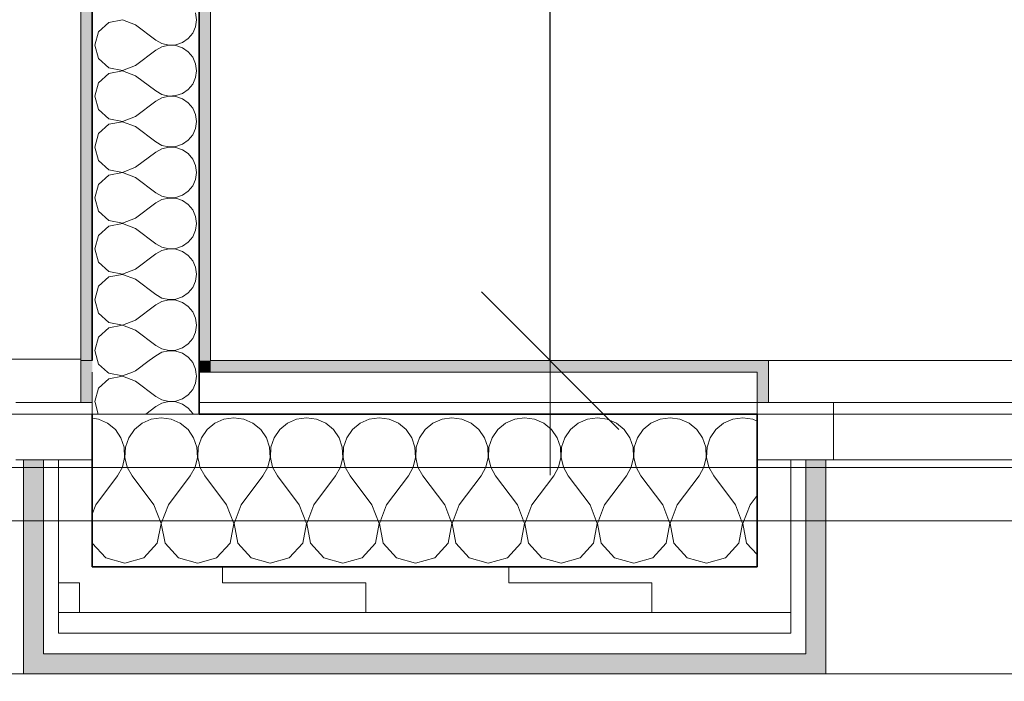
# Model space of a CAD drawing. Header units: metres. Extents: x -7.1 to 26.5, y -14.7 to 18.1.
# Tile 65 of 182: x 12.7 to 14, y -4.1 to -3.2. Entities that reach past the tile are written whole.
import ezdxf

# ---------------------------------------------------------------- set-up
doc = ezdxf.new("R2010")
doc.units = ezdxf.units.M
doc.header["$PDMODE"] = 65
doc.linetypes.add('AUSGEZOGEN', pattern=[0])
for name, color, linetype in [('XR$1$010 Aussenwände', 7, 'AUSGEZOGEN'), ('XR$1$010 Aussenwände Schichttrennlinien', 7, 'AUSGEZOGEN'), ('XR$1$010 Fenster', 7, 'AUSGEZOGEN'), ('XR$1$015 Innenwände', 7, 'AUSGEZOGEN'), ('XR$1$015 Innenwände Schichttrennlinien', 7, 'AUSGEZOGEN'), ('XR$1$030 Bodenaufbauten', 7, 'AUSGEZOGEN'), ('XR$1$080 Raumdefinitionen Kontur', 7, 'AUSGEZOGEN'), ('XR$2$105 Bemassungen 100', 7, 'AUSGEZOGEN'), ('XR$3$010 Aussenwände Bauteilschraffuren', 7, 'AUSGEZOGEN'), ('XR$3$015 Innenwände Bauteilschraffuren', 7, 'AUSGEZOGEN'), ('XR$3$035 Decken', 7, 'AUSGEZOGEN')]:
    doc.layers.add(name, color=color, linetype=linetype)
doc.styles.add('ARIAL', font='arial.ttf')
doc.dimstyles.new('DIMSTYLE_3', dxfattribs={"dimtxt": 0.2, "dimasz": 0.3, "dimexe": 0, "dimexo": 0, "dimgap": 0.1, "dimtad": 2, "dimrnd": 0.005, "dimzin": 4, "dimdsep": 46, "dimtxsty": 'ARIAL', "dimblk1": 'ALL_ML_STRICH', "dimblk2": 'ALL_ML_STRICH', "dimsah": 1, "dimcen": 0, "dimclrd": 7, "dimclre": 7, "dimclrt": 7, "dimadec": 0, "dimazin": 0, "dimtfac": 1, "dimtdec": 0, "dimtix": 1, "dimtmove": 2, "dimatfit": 3, "dimfxl": 0, "dimtzin": 0, "dimlwd": 0, "dimlwe": 18, "dimarcsym": 0})
pattern_1 = [(0, (1500, 1500), (750, 750), [750, -750]), (90, (1500, 1500), (-750, 750), [750, -750])]
pattern_2 = [(0, (0.375, 0.375), (0.1875, 0.1875), [0.1875, -0.1875]), (90, (0.375, 0.375), (-0.1875, 0.1875), [0.1875, -0.1875])]

# ---------------------------------------------------------------- blocks, each defined once
blk = doc.blocks.new('ALL_ML_STRICH')
at = {"color": 0, "linetype": 'ByBlock', "lineweight": -2}
for p, q in [((0, -0.5), (0, 0.5)), ((-0.3, -0.3), (0.3, 0.3)), ((-1, 0), (0.5, 0))]:
    blk.add_line(p, q, dxfattribs=at)
blk = doc.blocks.new('*D206')
at = {"layer": 'DEFPOINTS', "color": 7, "linetype": 'AUSGEZOGEN', "lineweight": 18, "transparency": 33554687}
for p in [(13.5618, 0.4035), (13.3668, -3.6465), (13.4318, -3.6465)]:
    blk.add_point(p, dxfattribs=at)
at = {"layer": 'XR$2$105 Bemassungen 100', "color": 7, "linetype": 'AUSGEZOGEN', "lineweight": -2, "transparency": 33554687}
for p, q in [((13.3668, 0.4035), (13.3668, 0.4035)), ((13.3668, -3.6465), (13.3668, 0.4035)), ((13.3668, -3.6465), (13.3668, -3.6465))]:
    blk.add_line(p, q, dxfattribs=at)
at = {"layer": 'XR$2$105 Bemassungen 100', "color": 7, "linetype": 'AUSGEZOGEN', "lineweight": 18, "transparency": 33554687, "xscale": 0.3, "yscale": 0.3, "zscale": 0.3}
for p, rotation in [((13.3668, 0.4035), 90), ((13.3668, -3.6465), 270)]:
    blk.add_blockref('ALL_ML_STRICH', p, dxfattribs=dict(at, rotation=rotation))
at = {"layer": 'XR$2$105 Bemassungen 100', "color": 7, "linetype": 'AUSGEZOGEN', "lineweight": 18, "transparency": 33554687, "insert": (13.1633, -1.6105), "char_height": 0.2, "width": 0.64, "attachment_point": 5, "rotation": 90, "style": 'ARIAL'}
blk.add_mtext('\\W0.80;\\A1;{\\A1;{4.05\\H0.132000;\\S^ ;}}', dxfattribs=at)
blk = doc.blocks.new('COMPLEXOBJECT_132')
at = {"layer": 'XR$3$010 Aussenwände Bauteilschraffuren', "color": 8, "linetype": 'AUSGEZOGEN', "lineweight": 13, "transparency": 33554687}
for p, q in [((12.7749, -3.7231), (12.7668, -3.7219)), ((12.7869, -3.7284), (12.7749, -3.7231)), ((12.8441, -3.7231), (12.8321, -3.7284)), ((12.8571, -3.7213), (12.8441, -3.7231)), ((12.8702, -3.7231), (12.8571, -3.7213)), ((12.8822, -3.7284), (12.8702, -3.7231)), ((12.7971, -3.7368), (12.7869, -3.7284)), ((12.8045, -3.7476), (12.7971, -3.7368)), ((12.822, -3.7368), (12.8146, -3.7476)), ((12.8321, -3.7284), (12.822, -3.7368)), ((12.8923, -3.7368), (12.8822, -3.7284)), ((12.8997, -3.7476), (12.8923, -3.7368)), ((12.8087, -3.76), (12.8045, -3.7476)), ((12.8146, -3.7476), (12.8104, -3.76)), ((12.9039, -3.76), (12.8997, -3.7476)), ((12.8093, -3.7732), (12.8087, -3.76)), ((12.8104, -3.76), (12.8097, -3.7732)), ((12.9046, -3.7732), (12.9039, -3.76)), ((12.9056, -3.76), (12.905, -3.7732)), ((12.9068, -3.7565), (12.9056, -3.76)), ((12.8064, -3.786), (12.8093, -3.7732)), ((12.8097, -3.7732), (12.8127, -3.786)), ((12.9016, -3.786), (12.9046, -3.7732)), ((12.905, -3.7732), (12.9068, -3.781)), ((12.8, -3.7974), (12.8064, -3.786)), ((12.8127, -3.786), (12.819, -3.7974)), ((12.8952, -3.7974), (12.9016, -3.786)), ((12.7714, -3.8355), (12.8, -3.7974)), ((12.8476, -3.8355), (12.819, -3.7974)), ((12.8667, -3.8355), (12.8952, -3.7974)), ((12.7714, -3.8355), (12.7668, -3.8477)), ((12.857, -3.8598), (12.8476, -3.8355)), ((12.8667, -3.8355), (12.8573, -3.8598)), ((12.8521, -3.8854), (12.857, -3.8598)), ((12.8573, -3.8598), (12.8622, -3.8854)), ((12.7668, -3.8846), (12.7669, -3.8854)), ((12.7669, -3.8854), (12.7845, -3.9046)), ((12.8346, -3.9046), (12.8521, -3.8854)), ((12.8622, -3.8854), (12.8797, -3.9046)), ((12.7845, -3.9046), (12.8095, -3.9117)), ((12.8095, -3.9117), (12.8346, -3.9046)), ((12.8797, -3.9046), (12.9048, -3.9117)), ((12.9048, -3.9117), (12.9068, -3.9112))]:
    blk.add_line(p, q, dxfattribs=at)
blk = doc.blocks.new('COMPLEXOBJECT_133')
at = {"layer": 'XR$3$010 Aussenwände Bauteilschraffuren', "color": 8, "linetype": 'AUSGEZOGEN', "lineweight": 13, "transparency": 33554687}
for p, q in [((12.9394, -3.7231), (12.9273, -3.7284)), ((12.9524, -3.7213), (12.9394, -3.7231)), ((12.9654, -3.7231), (12.9524, -3.7213)), ((12.9774, -3.7284), (12.9654, -3.7231)), ((13.0346, -3.7231), (13.0226, -3.7284)), ((13.0476, -3.7213), (13.0346, -3.7231)), ((13.0606, -3.7231), (13.0476, -3.7213)), ((13.0727, -3.7284), (13.0606, -3.7231)), ((13.1298, -3.7231), (13.1178, -3.7284)), ((13.1429, -3.7213), (13.1298, -3.7231)), ((13.1559, -3.7231), (13.1429, -3.7213)), ((13.1679, -3.7284), (13.1559, -3.7231)), ((13.2251, -3.7231), (13.2131, -3.7284)), ((13.2381, -3.7213), (13.2251, -3.7231)), ((13.2511, -3.7231), (13.2381, -3.7213)), ((13.2631, -3.7284), (13.2511, -3.7231)), ((13.3203, -3.7231), (13.3083, -3.7284)), ((13.3333, -3.7213), (13.3203, -3.7231)), ((13.3463, -3.7231), (13.3333, -3.7213)), ((13.3584, -3.7284), (13.3463, -3.7231)), ((13.4156, -3.7231), (13.4035, -3.7284)), ((13.4286, -3.7213), (13.4156, -3.7231)), ((13.4416, -3.7231), (13.4286, -3.7213)), ((13.4536, -3.7284), (13.4416, -3.7231)), ((13.5108, -3.7231), (13.4988, -3.7284)), ((13.5238, -3.7213), (13.5108, -3.7231)), ((13.5368, -3.7231), (13.5238, -3.7213)), ((13.5488, -3.7284), (13.5368, -3.7231)), ((13.606, -3.7231), (13.594, -3.7284)), ((13.619, -3.7213), (13.606, -3.7231)), ((13.6321, -3.7231), (13.619, -3.7213)), ((13.6379, -3.7256), (13.6321, -3.7231)), ((12.9172, -3.7368), (12.9098, -3.7476)), ((12.9273, -3.7284), (12.9172, -3.7368)), ((12.9875, -3.7368), (12.9774, -3.7284)), ((12.995, -3.7476), (12.9875, -3.7368)), ((13.0125, -3.7368), (13.005, -3.7476)), ((13.0226, -3.7284), (13.0125, -3.7368)), ((13.0828, -3.7368), (13.0727, -3.7284)), ((13.0902, -3.7476), (13.0828, -3.7368)), ((13.1077, -3.7368), (13.1003, -3.7476)), ((13.1178, -3.7284), (13.1077, -3.7368)), ((13.178, -3.7368), (13.1679, -3.7284)), ((13.1854, -3.7476), (13.178, -3.7368)), ((13.2029, -3.7368), (13.1955, -3.7476)), ((13.2131, -3.7284), (13.2029, -3.7368)), ((13.2732, -3.7368), (13.2631, -3.7284)), ((13.2807, -3.7476), (13.2732, -3.7368)), ((13.2982, -3.7368), (13.2907, -3.7476)), ((13.3083, -3.7284), (13.2982, -3.7368)), ((13.3685, -3.7368), (13.3584, -3.7284)), ((13.3759, -3.7476), (13.3685, -3.7368)), ((13.3934, -3.7368), (13.386, -3.7476)), ((13.4035, -3.7284), (13.3934, -3.7368)), ((13.4637, -3.7368), (13.4536, -3.7284)), ((13.4712, -3.7476), (13.4637, -3.7368)), ((13.4887, -3.7368), (13.4812, -3.7476)), ((13.4988, -3.7284), (13.4887, -3.7368)), ((13.559, -3.7368), (13.5488, -3.7284)), ((13.5664, -3.7476), (13.559, -3.7368)), ((13.5839, -3.7368), (13.5765, -3.7476)), ((13.594, -3.7284), (13.5839, -3.7368)), ((12.9098, -3.7476), (12.9068, -3.7565)), ((12.9992, -3.76), (12.995, -3.7476)), ((13.005, -3.7476), (13.0008, -3.76)), ((13.0944, -3.76), (13.0902, -3.7476)), ((13.1003, -3.7476), (13.0961, -3.76)), ((13.1896, -3.76), (13.1854, -3.7476)), ((13.1955, -3.7476), (13.1913, -3.76)), ((13.2849, -3.76), (13.2807, -3.7476)), ((13.2907, -3.7476), (13.2865, -3.76)), ((13.3801, -3.76), (13.3759, -3.7476)), ((13.386, -3.7476), (13.3818, -3.76)), ((13.4754, -3.76), (13.4712, -3.7476)), ((13.4812, -3.7476), (13.477, -3.76)), ((13.5706, -3.76), (13.5664, -3.7476)), ((13.5765, -3.7476), (13.5723, -3.76)), ((12.9998, -3.7732), (12.9992, -3.76)), ((13.0008, -3.76), (13.0002, -3.7732)), ((13.095, -3.7732), (13.0944, -3.76)), ((13.0961, -3.76), (13.0954, -3.7732)), ((13.1903, -3.7732), (13.1896, -3.76)), ((13.1913, -3.76), (13.1907, -3.7732)), ((13.2855, -3.7732), (13.2849, -3.76)), ((13.2865, -3.76), (13.2859, -3.7732)), ((13.3808, -3.7732), (13.3801, -3.76)), ((13.3818, -3.76), (13.3811, -3.7732)), ((13.476, -3.7732), (13.4754, -3.76)), ((13.477, -3.76), (13.4764, -3.7732)), ((13.5712, -3.7732), (13.5706, -3.76)), ((13.5723, -3.76), (13.5716, -3.7732)), ((12.9968, -3.786), (12.9998, -3.7732)), ((13.0002, -3.7732), (13.0032, -3.786)), ((13.0921, -3.786), (13.095, -3.7732)), ((13.0954, -3.7732), (13.0984, -3.786)), ((13.1873, -3.786), (13.1903, -3.7732)), ((13.1907, -3.7732), (13.1936, -3.786)), ((13.2825, -3.786), (13.2855, -3.7732)), ((13.2859, -3.7732), (13.2889, -3.786)), ((13.3778, -3.786), (13.3808, -3.7732)), ((13.3811, -3.7732), (13.3841, -3.786)), ((13.473, -3.786), (13.476, -3.7732)), ((13.4764, -3.7732), (13.4794, -3.786)), ((13.5683, -3.786), (13.5712, -3.7732)), ((13.5716, -3.7732), (13.5746, -3.786)), ((12.9068, -3.781), (12.9079, -3.786)), ((12.9079, -3.786), (12.9143, -3.7974)), ((12.9905, -3.7974), (12.9968, -3.786)), ((13.0032, -3.786), (13.0095, -3.7974)), ((13.0857, -3.7974), (13.0921, -3.786)), ((13.0984, -3.786), (13.1048, -3.7974)), ((13.181, -3.7974), (13.1873, -3.786)), ((13.1936, -3.786), (13.2, -3.7974)), ((13.2762, -3.7974), (13.2825, -3.786)), ((13.2889, -3.786), (13.2952, -3.7974)), ((13.3714, -3.7974), (13.3778, -3.786)), ((13.3841, -3.786), (13.3905, -3.7974)), ((13.4667, -3.7974), (13.473, -3.786)), ((13.4794, -3.786), (13.4857, -3.7974)), ((13.5619, -3.7974), (13.5683, -3.786)), ((13.5746, -3.786), (13.581, -3.7974)), ((12.9429, -3.8355), (12.9143, -3.7974)), ((12.9619, -3.8355), (12.9905, -3.7974)), ((13.0381, -3.8355), (13.0095, -3.7974)), ((13.0571, -3.8355), (13.0857, -3.7974)), ((13.1333, -3.8355), (13.1048, -3.7974)), ((13.1524, -3.8355), (13.181, -3.7974)), ((13.2286, -3.8355), (13.2, -3.7974)), ((13.2476, -3.8355), (13.2762, -3.7974)), ((13.3238, -3.8355), (13.2952, -3.7974)), ((13.3429, -3.8355), (13.3714, -3.7974)), ((13.419, -3.8355), (13.3905, -3.7974)), ((13.4381, -3.8355), (13.4667, -3.7974)), ((13.5143, -3.8355), (13.4857, -3.7974)), ((13.5333, -3.8355), (13.5619, -3.7974)), ((13.6095, -3.8355), (13.581, -3.7974)), ((13.6286, -3.8355), (13.6379, -3.8231)), ((12.9522, -3.8598), (12.9429, -3.8355)), ((12.9619, -3.8355), (12.9526, -3.8598)), ((13.0474, -3.8598), (13.0381, -3.8355)), ((13.0571, -3.8355), (13.0478, -3.8598)), ((13.1427, -3.8598), (13.1333, -3.8355)), ((13.1524, -3.8355), (13.143, -3.8598)), ((13.2379, -3.8598), (13.2286, -3.8355)), ((13.2476, -3.8355), (13.2383, -3.8598)), ((13.3331, -3.8598), (13.3238, -3.8355)), ((13.3429, -3.8355), (13.3335, -3.8598)), ((13.4284, -3.8598), (13.419, -3.8355)), ((13.4381, -3.8355), (13.4288, -3.8598)), ((13.5236, -3.8598), (13.5143, -3.8355)), ((13.5333, -3.8355), (13.524, -3.8598)), ((13.6189, -3.8598), (13.6095, -3.8355)), ((13.6286, -3.8355), (13.6192, -3.8598)), ((12.9474, -3.8854), (12.9522, -3.8598)), ((12.9526, -3.8598), (12.9574, -3.8854)), ((13.0426, -3.8854), (13.0474, -3.8598)), ((13.0478, -3.8598), (13.0526, -3.8854)), ((13.1378, -3.8854), (13.1427, -3.8598)), ((13.143, -3.8598), (13.1479, -3.8854)), ((13.2331, -3.8854), (13.2379, -3.8598)), ((13.2383, -3.8598), (13.2431, -3.8854)), ((13.3283, -3.8854), (13.3331, -3.8598)), ((13.3335, -3.8598), (13.3384, -3.8854)), ((13.4235, -3.8854), (13.4284, -3.8598)), ((13.4288, -3.8598), (13.4336, -3.8854)), ((13.5188, -3.8854), (13.5236, -3.8598)), ((13.524, -3.8598), (13.5288, -3.8854)), ((13.614, -3.8854), (13.6189, -3.8598)), ((13.6192, -3.8598), (13.6241, -3.8854)), ((12.9298, -3.9046), (12.9474, -3.8854)), ((12.9574, -3.8854), (12.975, -3.9046)), ((13.025, -3.9046), (13.0426, -3.8854)), ((13.0526, -3.8854), (13.0702, -3.9046)), ((13.1203, -3.9046), (13.1378, -3.8854)), ((13.1479, -3.8854), (13.1654, -3.9046)), ((13.2155, -3.9046), (13.2331, -3.8854)), ((13.2431, -3.8854), (13.2607, -3.9046)), ((13.3107, -3.9046), (13.3283, -3.8854)), ((13.3384, -3.8854), (13.3559, -3.9046)), ((13.406, -3.9046), (13.4235, -3.8854)), ((13.4336, -3.8854), (13.4512, -3.9046)), ((13.5012, -3.9046), (13.5188, -3.8854)), ((13.5288, -3.8854), (13.5464, -3.9046)), ((13.5965, -3.9046), (13.614, -3.8854)), ((13.6241, -3.8854), (13.6379, -3.9005)), ((12.9068, -3.9112), (12.9298, -3.9046)), ((12.975, -3.9046), (13, -3.9117)), ((13, -3.9117), (13.025, -3.9046)), ((13.0702, -3.9046), (13.0952, -3.9117)), ((13.0952, -3.9117), (13.1203, -3.9046)), ((13.1654, -3.9046), (13.1905, -3.9117)), ((13.1905, -3.9117), (13.2155, -3.9046)), ((13.2607, -3.9046), (13.2857, -3.9117)), ((13.2857, -3.9117), (13.3107, -3.9046)), ((13.3559, -3.9046), (13.381, -3.9117)), ((13.381, -3.9117), (13.406, -3.9046)), ((13.4512, -3.9046), (13.4762, -3.9117)), ((13.4762, -3.9117), (13.5012, -3.9046)), ((13.5464, -3.9046), (13.5714, -3.9117)), ((13.5714, -3.9117), (13.5965, -3.9046))]:
    blk.add_line(p, q, dxfattribs=at)
blk = doc.blocks.new('COMPLEXOBJECT_194')
at = {"layer": 'XR$3$015 Innenwände Bauteilschraffuren', "color": 8, "linetype": 'AUSGEZOGEN', "lineweight": 13, "transparency": 33554687}
for p, q in [((12.7738, -3.6465), (12.7751, -3.6509)), ((12.8234, -3.66), (12.8414, -3.6465)), ((12.8985, -3.6491), (12.8963, -3.6465)), ((12.9022, -3.6576), (12.8985, -3.6491)), ((12.7751, -3.6509), (12.7867, -3.6615)), ((12.8195, -3.6615), (12.8234, -3.66)), ((12.9027, -3.6615), (12.9022, -3.6576))]:
    blk.add_line(p, q, dxfattribs=at)
blk = doc.blocks.new('COMPLEXOBJECT_195')
at = {"layer": 'XR$3$015 Innenwände Bauteilschraffuren', "color": 8, "linetype": 'AUSGEZOGEN', "lineweight": 13, "transparency": 33554687}
for p, q in [((12.7867, -3.6615), (12.7885, -3.6631)), ((12.7885, -3.6631), (12.8064, -3.6665)), ((12.8064, -3.6665), (12.8195, -3.6615)), ((12.9034, -3.6667), (12.9027, -3.6615)), ((12.7885, -3.6702), (12.7751, -3.6825)), ((12.8064, -3.6668), (12.7885, -3.6702)), ((12.8234, -3.6733), (12.8064, -3.6668)), ((12.8234, -3.6733), (12.8501, -3.6933)), ((12.8985, -3.6842), (12.9022, -3.6758)), ((12.9022, -3.6758), (12.9034, -3.6667)), ((12.7751, -3.6825), (12.7701, -3.7)), ((12.8926, -3.6913), (12.8985, -3.6842)), ((12.7701, -3.7), (12.7705, -3.7015)), ((12.8501, -3.6933), (12.8582, -3.6978)), ((12.8582, -3.6978), (12.8671, -3.6999)), ((12.8671, -3.7001), (12.8613, -3.7015)), ((12.8671, -3.6999), (12.8763, -3.6994)), ((12.8763, -3.7006), (12.8671, -3.7001)), ((12.8763, -3.6994), (12.885, -3.6965)), ((12.879, -3.7015), (12.8763, -3.7006)), ((12.885, -3.6965), (12.8926, -3.6913))]:
    blk.add_line(p, q, dxfattribs=at)
blk = doc.blocks.new('COMPLEXOBJECT_196')
at = {"layer": 'XR$3$015 Innenwände Bauteilschraffuren', "color": 8, "linetype": 'AUSGEZOGEN', "lineweight": 13, "transparency": 33554687}
for p, q in [((12.7705, -3.7015), (12.7748, -3.7165)), ((12.8582, -3.7022), (12.8501, -3.7067)), ((12.8613, -3.7015), (12.8582, -3.7022)), ((12.885, -3.7035), (12.879, -3.7015)), ((12.837, -3.7165), (12.8501, -3.7067)), ((12.8926, -3.7087), (12.885, -3.7035)), ((12.8985, -3.7158), (12.8926, -3.7087)), ((12.8988, -3.7165), (12.8985, -3.7158))]:
    blk.add_line(p, q, dxfattribs=at)
blk = doc.blocks.new('COMPLEXOBJECT_198')
at = {"layer": 'XR$3$015 Innenwände Bauteilschraffuren', "color": 8, "linetype": 'AUSGEZOGEN', "lineweight": 13, "transparency": 33554687}
for p, q in [((12.9034, -3.2), (12.9022, -3.1909)), ((12.7885, -3.2035), (12.7751, -3.2158)), ((12.8064, -3.2001), (12.7885, -3.2035)), ((12.8234, -3.2067), (12.8064, -3.2001)), ((12.8234, -3.2067), (12.8501, -3.2267)), ((12.8985, -3.2175), (12.9022, -3.2091)), ((12.9022, -3.2091), (12.9034, -3.2)), ((12.7751, -3.2158), (12.7701, -3.2333)), ((12.885, -3.2298), (12.8926, -3.2246)), ((12.8926, -3.2246), (12.8985, -3.2175)), ((12.7701, -3.2333), (12.7751, -3.2509)), ((12.8501, -3.2267), (12.8582, -3.2311)), ((12.8582, -3.2355), (12.8501, -3.24)), ((12.8582, -3.2311), (12.8671, -3.2332)), ((12.8671, -3.2335), (12.8582, -3.2355)), ((12.8671, -3.2332), (12.8763, -3.2328)), ((12.8763, -3.2339), (12.8671, -3.2335)), ((12.8763, -3.2328), (12.885, -3.2298)), ((12.885, -3.2369), (12.8763, -3.2339)), ((12.8926, -3.2421), (12.885, -3.2369)), ((12.8234, -3.26), (12.8501, -3.24)), ((12.8985, -3.2491), (12.8926, -3.2421)), ((12.9022, -3.2576), (12.8985, -3.2491)), ((12.7751, -3.2509), (12.7885, -3.2631)), ((12.7885, -3.2631), (12.8064, -3.2665)), ((12.8064, -3.2665), (12.8234, -3.26)), ((12.9034, -3.2667), (12.9022, -3.2576)), ((12.7885, -3.2702), (12.7751, -3.2825)), ((12.8064, -3.2668), (12.7885, -3.2702)), ((12.8234, -3.2733), (12.8064, -3.2668)), ((12.8234, -3.2733), (12.8501, -3.2933)), ((12.8985, -3.2842), (12.9022, -3.2758)), ((12.9022, -3.2758), (12.9034, -3.2667)), ((12.7751, -3.2825), (12.7701, -3.3)), ((12.8926, -3.2913), (12.8985, -3.2842)), ((12.7701, -3.3), (12.7751, -3.3175)), ((12.8501, -3.2933), (12.8582, -3.2978)), ((12.8582, -3.3022), (12.8501, -3.3067)), ((12.8582, -3.2978), (12.8671, -3.2999)), ((12.8671, -3.3001), (12.8582, -3.3022)), ((12.8671, -3.2999), (12.8763, -3.2994)), ((12.8763, -3.3006), (12.8671, -3.3001)), ((12.8763, -3.2994), (12.885, -3.2965)), ((12.885, -3.3035), (12.8763, -3.3006)), ((12.885, -3.2965), (12.8926, -3.2913)), ((12.8234, -3.3267), (12.8501, -3.3067)), ((12.8926, -3.3087), (12.885, -3.3035)), ((12.8985, -3.3158), (12.8926, -3.3087)), ((12.7751, -3.3175), (12.7885, -3.3298)), ((12.8064, -3.3332), (12.8234, -3.3267)), ((12.9022, -3.3242), (12.8985, -3.3158)), ((12.9034, -3.3333), (12.9022, -3.3242)), ((12.7885, -3.3369), (12.7751, -3.3491)), ((12.7885, -3.3298), (12.8064, -3.3332)), ((12.8064, -3.3335), (12.7885, -3.3369)), ((12.8234, -3.34), (12.8064, -3.3335)), ((12.8234, -3.34), (12.8501, -3.36)), ((12.9022, -3.3424), (12.9034, -3.3333)), ((12.7751, -3.3491), (12.7701, -3.3667)), ((12.8926, -3.3579), (12.8985, -3.3509)), ((12.8985, -3.3509), (12.9022, -3.3424)), ((12.7701, -3.3667), (12.7751, -3.3842)), ((12.8501, -3.36), (12.8582, -3.3645)), ((12.8582, -3.3645), (12.8671, -3.3665)), ((12.8671, -3.3668), (12.8582, -3.3689)), ((12.8671, -3.3665), (12.8763, -3.3661)), ((12.8763, -3.3672), (12.8671, -3.3668)), ((12.8763, -3.3661), (12.885, -3.3631)), ((12.885, -3.3631), (12.8926, -3.3579)), ((12.8234, -3.3933), (12.8501, -3.3733)), ((12.8582, -3.3689), (12.8501, -3.3733)), ((12.885, -3.3702), (12.8763, -3.3672)), ((12.8926, -3.3754), (12.885, -3.3702)), ((12.8985, -3.3825), (12.8926, -3.3754)), ((12.7751, -3.3842), (12.7885, -3.3965)), ((12.9022, -3.3909), (12.8985, -3.3825)), ((12.9034, -3.4), (12.9022, -3.3909)), ((12.7885, -3.4035), (12.7751, -3.4158)), ((12.7885, -3.3965), (12.8064, -3.3999)), ((12.8064, -3.4001), (12.7885, -3.4035)), ((12.8064, -3.3999), (12.8234, -3.3933)), ((12.8234, -3.4067), (12.8064, -3.4001)), ((12.9022, -3.4091), (12.9034, -3.4)), ((12.7751, -3.4158), (12.7701, -3.4333)), ((12.8234, -3.4067), (12.8501, -3.4267)), ((12.8926, -3.4246), (12.8985, -3.4175)), ((12.8985, -3.4175), (12.9022, -3.4091)), ((12.8501, -3.4267), (12.8582, -3.4311)), ((12.8582, -3.4311), (12.8671, -3.4332)), ((12.8763, -3.4328), (12.885, -3.4298)), ((12.885, -3.4298), (12.8926, -3.4246)), ((12.7701, -3.4333), (12.7751, -3.4509)), ((12.8234, -3.46), (12.8501, -3.44)), ((12.8582, -3.4355), (12.8501, -3.44)), ((12.8671, -3.4335), (12.8582, -3.4355)), ((12.8671, -3.4332), (12.8763, -3.4328)), ((12.8763, -3.4339), (12.8671, -3.4335)), ((12.885, -3.4369), (12.8763, -3.4339)), ((12.8926, -3.4421), (12.885, -3.4369)), ((12.8985, -3.4491), (12.8926, -3.4421)), ((12.7751, -3.4509), (12.7885, -3.4631)), ((12.9022, -3.4576), (12.8985, -3.4491)), ((12.7885, -3.4631), (12.8064, -3.4665)), ((12.8064, -3.4668), (12.7885, -3.4702)), ((12.8064, -3.4665), (12.8234, -3.46)), ((12.8234, -3.4733), (12.8064, -3.4668)), ((12.9034, -3.4667), (12.9022, -3.4576)), ((12.9022, -3.4758), (12.9034, -3.4667)), ((12.7751, -3.4825), (12.7701, -3.5)), ((12.7885, -3.4702), (12.7751, -3.4825)), ((12.8234, -3.4733), (12.8501, -3.4933)), ((12.8985, -3.4842), (12.9022, -3.4758)), ((12.8501, -3.4933), (12.8582, -3.4978)), ((12.885, -3.4965), (12.8926, -3.4913)), ((12.8926, -3.4913), (12.8985, -3.4842)), ((12.7701, -3.5), (12.7751, -3.5175)), ((12.8234, -3.5267), (12.8501, -3.5067)), ((12.8582, -3.5022), (12.8501, -3.5067)), ((12.8582, -3.4978), (12.8671, -3.4999)), ((12.8671, -3.5001), (12.8582, -3.5022)), ((12.8671, -3.4999), (12.8763, -3.4994)), ((12.8763, -3.5006), (12.8671, -3.5001)), ((12.8763, -3.4994), (12.885, -3.4965)), ((12.885, -3.5035), (12.8763, -3.5006)), ((12.8926, -3.5087), (12.885, -3.5035)), ((12.8985, -3.5158), (12.8926, -3.5087)), ((12.7751, -3.5175), (12.7885, -3.5298)), ((12.9022, -3.5242), (12.8985, -3.5158)), ((12.7885, -3.5298), (12.8064, -3.5332)), ((12.8064, -3.5335), (12.7885, -3.5369)), ((12.8064, -3.5332), (12.8234, -3.5267)), ((12.8234, -3.54), (12.8064, -3.5335)), ((12.9034, -3.5333), (12.9022, -3.5242)), ((12.9022, -3.5424), (12.9034, -3.5333)), ((12.7885, -3.5369), (12.7751, -3.5491)), ((12.8234, -3.54), (12.8501, -3.56)), ((12.8985, -3.5509), (12.9022, -3.5424)), ((12.7751, -3.5491), (12.7701, -3.5667)), ((12.8501, -3.56), (12.8582, -3.5645)), ((12.885, -3.5631), (12.8926, -3.5579)), ((12.8926, -3.5579), (12.8985, -3.5509)), ((12.7701, -3.5667), (12.7751, -3.5842)), ((12.8582, -3.5689), (12.8501, -3.5733)), ((12.8582, -3.5645), (12.8671, -3.5665)), ((12.8671, -3.5668), (12.8582, -3.5689)), ((12.8671, -3.5665), (12.8763, -3.5661)), ((12.8763, -3.5672), (12.8671, -3.5668)), ((12.8763, -3.5661), (12.885, -3.5631)), ((12.885, -3.5702), (12.8763, -3.5672)), ((12.8926, -3.5754), (12.885, -3.5702)), ((12.7751, -3.5842), (12.7885, -3.5965)), ((12.8234, -3.5933), (12.8501, -3.5733)), ((12.8985, -3.5825), (12.8926, -3.5754)), ((12.9022, -3.5909), (12.8985, -3.5825)), ((12.7885, -3.5965), (12.8064, -3.5999)), ((12.8064, -3.5999), (12.8234, -3.5933)), ((12.9034, -3.6), (12.9022, -3.5909)), ((12.7885, -3.6035), (12.7751, -3.6158)), ((12.8064, -3.6001), (12.7885, -3.6035)), ((12.8234, -3.6067), (12.8064, -3.6001)), ((12.8234, -3.6067), (12.8501, -3.6267)), ((12.8985, -3.6175), (12.9022, -3.6091)), ((12.9022, -3.6091), (12.9034, -3.6)), ((12.7751, -3.6158), (12.7701, -3.6333)), ((12.885, -3.6298), (12.8926, -3.6246)), ((12.8926, -3.6246), (12.8985, -3.6175)), ((12.7701, -3.6333), (12.7738, -3.6465)), ((12.8501, -3.6267), (12.8582, -3.6311)), ((12.8582, -3.6355), (12.8501, -3.64)), ((12.8582, -3.6311), (12.8671, -3.6332)), ((12.8671, -3.6335), (12.8582, -3.6355)), ((12.8671, -3.6332), (12.8763, -3.6328)), ((12.8763, -3.6339), (12.8671, -3.6335)), ((12.8763, -3.6328), (12.885, -3.6298)), ((12.885, -3.6369), (12.8763, -3.6339)), ((12.8926, -3.6421), (12.885, -3.6369)), ((12.8414, -3.6465), (12.8501, -3.64)), ((12.8963, -3.6465), (12.8926, -3.6421))]:
    blk.add_line(p, q, dxfattribs=at)

msp = doc.modelspace()

# ---------------------------------------------------------------- hatches: boundary and pattern name
at = {"layer": 'XR$3$010 Aussenwände Bauteilschraffuren', "linetype": 'AUSGEZOGEN', "lineweight": 13, "true_color": 0x202020, "transparency": 33554687}
for points in [[(12.7668, -3.6465), (12.7518, -3.6465), (12.7518, -3.7015), (12.7668, -3.7015)], [(12.9218, -3.6465), (12.9068, -3.6465), (12.9068, -3.6615), (12.9218, -3.6615)], [(13.6379, -3.6465), (12.9218, -3.6465), (12.9218, -3.6615), (13.6379, -3.6615)], [(13.6529, -3.6465), (13.6379, -3.6465), (13.6379, -3.7015), (13.6529, -3.7015)]]:
    msp.add_hatch(color=250, dxfattribs=at).paths.add_polyline_path(points)
at = {"layer": 'XR$3$010 Aussenwände Bauteilschraffuren', "linetype": 'AUSGEZOGEN', "lineweight": 13, "transparency": 33554687}
h = msp.add_hatch(dxfattribs=at)
h.set_pattern_fill('MUSTER', color=8, scale=750, style=0, pattern_type=2)
h.set_pattern_definition(pattern_1)
h.paths.add_polyline_path([(12.9068, -3.7165), (13.6379, -3.7165), (13.6379, -3.7015), (12.9068, -3.7015)], flags=0)
at = {"layer": 'XR$3$010 Aussenwände Bauteilschraffuren', "linetype": 'AUSGEZOGEN', "lineweight": 13, "true_color": 0xa79e8b, "transparency": 33554687}
for points in [[(12.7028, -4.0565), (12.7028, -3.7765), (12.6768, -3.7765), (12.6768, -4.0565)], [(13.7019, -4.0565), (13.7279, -4.0565), (13.7279, -3.7765), (13.7019, -3.7765)], [(12.7028, -4.0565), (13.7019, -4.0565), (13.7019, -4.0305), (12.7028, -4.0305)]]:
    msp.add_hatch(color=253, dxfattribs=at).paths.add_polyline_path(points)
at = {"layer": 'XR$3$010 Aussenwände Bauteilschraffuren', "linetype": 'AUSGEZOGEN', "lineweight": 13, "transparency": 33554687}
h = msp.add_hatch(dxfattribs=at)
h.set_pattern_fill('MUSTER', color=8, scale=750, style=0, pattern_type=2)
h.set_pattern_definition(pattern_1)
h.paths.add_polyline_path([(12.7228, -4.0305), (12.7228, -3.7765), (12.7028, -3.7765), (12.7028, -4.0305)], flags=0)
h = msp.add_hatch(dxfattribs=at)
h.set_pattern_fill('MUSTER', color=42, scale=0.1875, style=0, pattern_type=2)
h.set_pattern_definition(pattern_2)
h.paths.add_polyline_path([(12.7668, -3.9765), (12.7668, -3.7765), (12.7228, -3.7765), (12.7228, -3.9765)], flags=0)
h = msp.add_hatch(dxfattribs=at)
h.set_pattern_fill('MUSTER', color=42, scale=0.1875, style=0, pattern_type=2)
h.set_pattern_definition(pattern_2)
h.paths.add_polyline_path([(13.6379, -3.9765), (13.6819, -3.9765), (13.6819, -3.7765), (13.6379, -3.7765)], flags=0)
h = msp.add_hatch(dxfattribs=at)
h.set_pattern_fill('MUSTER', color=8, scale=750, style=0, pattern_type=2)
h.set_pattern_definition(pattern_1)
h.paths.add_polyline_path([(13.6819, -4.0305), (13.7019, -4.0305), (13.7019, -3.7765), (13.6819, -3.7765)], flags=0)
h = msp.add_hatch(dxfattribs=at)
h.set_pattern_fill('MUSTER', color=42, scale=0.1875, style=0, pattern_type=2)
h.set_pattern_definition(pattern_2)
h.paths.add_polyline_path([(12.7668, -3.9165), (12.7668, -3.9765), (13.6379, -3.9765), (13.6379, -3.9165)], flags=0)
h = msp.add_hatch(dxfattribs=at)
h.set_pattern_fill('MUSTER', color=8, scale=750, style=0, pattern_type=2)
h.set_pattern_definition(pattern_1)
h.paths.add_polyline_path([(12.7228, -4.0035), (12.7228, -4.0305), (13.6819, -4.0305), (13.6819, -4.0035)], flags=0)
at = {"layer": 'XR$3$015 Innenwände Bauteilschraffuren', "linetype": 'AUSGEZOGEN', "lineweight": 13, "true_color": 0x202020, "transparency": 33554687}
for points in [[(12.7518, 0.5585), (12.7518, -3.6465), (12.7668, -3.6465), (12.7668, 0.5585)], [(12.9068, 0.4035), (12.9068, -3.6465), (12.9218, -3.6465), (12.9218, 0.4035)]]:
    msp.add_hatch(color=250, dxfattribs=at).paths.add_polyline_path(points)

# ---------------------------------------------------------------- linework, layer by layer
at = {"layer": 'XR$1$010 Aussenwände', "color": 7, "linetype": 'AUSGEZOGEN', "lineweight": 18, "transparency": 33554687}
for p, q in [((12.7518, -3.7015), (12.7518, -3.6465)), ((12.7668, -3.6465), (12.7518, -3.6465)), ((13.6379, -3.6465), (12.9218, -3.6465)), ((13.6379, -3.6465), (13.6529, -3.6465)), ((13.6529, -3.7015), (13.6529, -3.6465)), ((12.7668, -3.7165), (12.7668, -3.7015)), ((13.6379, -3.7165), (13.6379, -3.7015)), ((12.6768, -3.9165), (12.6768, -3.7765)), ((12.7028, -3.7765), (12.6768, -3.7765)), ((12.7228, -3.7765), (12.7028, -3.7765)), ((12.7668, -3.7765), (12.7228, -3.7765)), ((13.6379, -3.7765), (13.6819, -3.7765)), ((13.6819, -3.7765), (13.7019, -3.7765)), ((13.7019, -3.7765), (13.7279, -3.7765)), ((13.7279, -3.9165), (13.7279, -3.7765)), ((12.6768, -3.9765), (12.6768, -3.9165)), ((13.7279, -3.9765), (13.7279, -3.9165)), ((12.6768, -4.0035), (12.6768, -3.9765)), ((13.7279, -4.0035), (13.7279, -3.9765)), ((12.6768, -4.0305), (12.6768, -4.0035)), ((13.7279, -4.0305), (13.7279, -4.0035)), ((12.6768, -4.0565), (12.6768, -4.0305)), ((13.7279, -4.0565), (13.7279, -4.0305)), ((12.7028, -4.0565), (12.6768, -4.0565)), ((12.7028, -4.0565), (13.7019, -4.0565)), ((13.7019, -4.0565), (13.7279, -4.0565))]:
    msp.add_line(p, q, dxfattribs=at)
at = {"layer": 'XR$1$010 Aussenwände', "color": 7, "linetype": 'AUSGEZOGEN', "lineweight": 35, "transparency": 33554687}
for p, q in [((12.7668, -3.7765), (12.7668, -3.7165)), ((13.6379, -3.7765), (13.6379, -3.7165))]:
    msp.add_line(p, q, dxfattribs=at)
at = {"layer": 'XR$1$010 Aussenwände Schichttrennlinien', "color": 7, "linetype": 'AUSGEZOGEN', "lineweight": 35, "transparency": 33554687}
for p, q in [((12.9068, -3.6615), (12.9068, -3.6465)), ((12.9068, -3.6615), (12.9068, -3.6465)), ((12.9068, -3.7015), (12.9068, -3.6615)), ((12.9068, -3.7015), (12.9068, -3.6615)), ((12.9068, -3.7165), (12.9068, -3.7015)), ((12.9068, -3.7165), (12.9068, -3.7015)), ((12.9068, -3.7165), (13.6379, -3.7165)), ((12.7668, -3.9165), (12.7668, -3.7765)), ((13.6379, -3.9165), (13.6379, -3.7765)), ((12.7668, -3.9165), (12.9068, -3.9165)), ((12.9068, -3.9165), (13.6379, -3.9165))]:
    msp.add_line(p, q, dxfattribs=at)
at = {"layer": 'XR$1$010 Aussenwände Schichttrennlinien', "color": 7, "linetype": 'AUSGEZOGEN', "lineweight": 18, "transparency": 33554687}
for p, q in [((12.7668, -3.6615), (12.7668, -3.7015)), ((13.6379, -3.6615), (12.9068, -3.6615)), ((13.6379, -3.6615), (13.6379, -3.7015)), ((12.7668, -3.7015), (12.7518, -3.7015)), ((13.6379, -3.7015), (12.9068, -3.7015)), ((13.6379, -3.7015), (13.6529, -3.7015)), ((12.7028, -3.7765), (12.7028, -4.0305)), ((12.7028, -4.0305), (12.7028, -3.7765)), ((12.7228, -3.7765), (12.7228, -3.9765)), ((12.7228, -4.0035), (12.7228, -3.7765)), ((13.6819, -3.7765), (13.6819, -3.9765)), ((13.6819, -4.0035), (13.6819, -3.7765)), ((13.7019, -3.7765), (13.7019, -4.0305)), ((13.7019, -4.0305), (13.7019, -3.7765)), ((12.7668, -3.9765), (12.7228, -3.9765)), ((12.7668, -3.9765), (13.6379, -3.9765)), ((13.6379, -3.9765), (13.6819, -3.9765)), ((12.7228, -4.0035), (13.6819, -4.0035)), ((12.7228, -4.0305), (12.7028, -4.0305)), ((12.7228, -4.0305), (13.6819, -4.0305)), ((13.6819, -4.0305), (13.7019, -4.0305))]:
    msp.add_line(p, q, dxfattribs=at)
at = {"layer": 'XR$1$010 Fenster', "color": 7, "linetype": 'AUSGEZOGEN', "lineweight": 13, "transparency": 33554687}
for p, q in [((12.7668, -3.6465), (12.7518, -3.6465)), ((12.7518, -3.7015), (12.7518, -3.6465)), ((13.6379, -3.6465), (13.6529, -3.6465)), ((13.6529, -3.7015), (13.6529, -3.6465)), ((12.7668, -3.7015), (12.6668, -3.7015)), ((12.7668, -3.7165), (12.7668, -3.7015)), ((12.7668, -3.7165), (12.7668, -3.7015)), ((13.7379, -3.7015), (13.6379, -3.7015)), ((13.6379, -3.7165), (13.6379, -3.7015)), ((13.6379, -3.7165), (13.6379, -3.7015)), ((13.7379, -3.7765), (13.7379, -3.7015)), ((14.3679, -3.7015), (13.7379, -3.7015)), ((12.7668, -3.7765), (12.7668, -3.7165)), ((12.7668, -3.7765), (12.7668, -3.7165)), ((13.6379, -3.7765), (13.6379, -3.7165)), ((13.6379, -3.7765), (13.6379, -3.7165)), ((12.6668, -3.7765), (12.7668, -3.7765)), ((12.7028, -3.7765), (12.6768, -3.7765)), ((12.7028, -3.7765), (12.6768, -3.7765)), ((12.6768, -3.9165), (12.6768, -3.7765)), ((12.7228, -3.7765), (12.7028, -3.7765)), ((12.7228, -3.7765), (12.7028, -3.7765)), ((12.7668, -3.7765), (12.7228, -3.7765)), ((12.7668, -3.7765), (12.7228, -3.7765)), ((13.6379, -3.7765), (13.7379, -3.7765)), ((13.6379, -3.7765), (13.6819, -3.7765)), ((13.6379, -3.7765), (13.6819, -3.7765)), ((13.6819, -3.7765), (13.7019, -3.7765)), ((13.6819, -3.7765), (13.7019, -3.7765)), ((13.7019, -3.7765), (13.7279, -3.7765)), ((13.7019, -3.7765), (13.7279, -3.7765)), ((13.7279, -3.9165), (13.7279, -3.7765)), ((13.7379, -3.7765), (14.3679, -3.7765)), ((12.6768, -3.9765), (12.6768, -3.9165)), ((13.7279, -3.9765), (13.7279, -3.9165)), ((12.6768, -4.0035), (12.6768, -3.9765)), ((13.7279, -4.0035), (13.7279, -3.9765)), ((12.6768, -4.0305), (12.6768, -4.0035)), ((13.7279, -4.0305), (13.7279, -4.0035)), ((12.6768, -4.0565), (12.6768, -4.0305)), ((13.7279, -4.0565), (13.7279, -4.0305))]:
    msp.add_line(p, q, dxfattribs=at)
at = {"layer": 'XR$1$015 Innenwände', "color": 7, "linetype": 'AUSGEZOGEN', "lineweight": 18, "transparency": 33554687}
for p, q in [((12.7518, 0.5735), (12.7518, -3.6465)), ((12.9218, -3.6465), (12.9218, 0.4035))]:
    msp.add_line(p, q, dxfattribs=at)
at = {"layer": 'XR$1$015 Innenwände Schichttrennlinien', "color": 7, "linetype": 'AUSGEZOGEN', "lineweight": 35, "transparency": 33554687}
for p, q in [((12.7668, 0.4185), (12.7668, -3.6465)), ((12.9068, 0.4035), (12.9068, -3.6465))]:
    msp.add_line(p, q, dxfattribs=at)
at = {"layer": 'XR$1$030 Bodenaufbauten', "color": 254, "linetype": 'AUSGEZOGEN', "lineweight": 13, "transparency": 33554687}
msp.add_lwpolyline([(2.2618, -3.7865), (22.6418, -3.7865), (22.6418, 10.7535), (14.8918, 10.7535), (14.8918, 6.0735), (10.0118, 6.0735), (10.0118, 8.0099), (10.0118, 10.7535), (2.2618, 10.7535), (2.2618, -3.7865)], close=True, dxfattribs=at)
at = {"layer": 'XR$1$030 Bodenaufbauten', "color": 7, "linetype": 'AUSGEZOGEN', "lineweight": 18, "transparency": 33554687}
msp.add_lwpolyline([(1.9518, -6.6565), (22.9518, -6.6565), (22.9518, -3.8565), (1.9518, -3.8565), (1.9518, -6.6565)], close=True, dxfattribs=at)
at = {"layer": 'XR$1$080 Raumdefinitionen Kontur', "color": 8, "linetype": 'AUSGEZOGEN', "lineweight": 13, "transparency": 33554687}
for points in [[(12.2018, 5.8885), (8.9318, 5.8885), (8.9318, -3.6444), (12.7518, -3.6444), (12.7518, 0.5735), (13.9518, 0.5735), (13.9518, 5.8885), (12.2018, 5.8885)], [(12.9218, 0.4035), (12.9218, -3.6465), (15.9718, -3.6465), (15.9718, 0.4035), (12.9218, 0.4035)], [(9.5418, -6.6565), (15.3618, -6.6565), (15.3618, -4.0565), (9.5418, -4.0565), (9.5418, -6.6565)]]:
    msp.add_lwpolyline(points, close=True, dxfattribs=at)
at = {"layer": 'XR$3$035 Decken', "color": 7, "linetype": 'AUSGEZOGEN', "lineweight": 18, "transparency": 33554687}
msp.add_lwpolyline([(1.9918, -6.6565), (22.9418, -6.6565), (22.9418, -3.7165), (1.9918, -3.7165), (1.9918, -6.6565)], close=True, dxfattribs=at)

# ---------------------------------------------------------------- block references
at = {"layer": 'XR$3$010 Aussenwände Bauteilschraffuren', "color": 8, "linetype": 'AUSGEZOGEN', "lineweight": 13, "transparency": 33554687}
for name in ['COMPLEXOBJECT_132', 'COMPLEXOBJECT_133']:
    msp.add_blockref(name, (0, 0), dxfattribs=at)
at = {"layer": 'XR$3$015 Innenwände Bauteilschraffuren', "color": 8, "linetype": 'AUSGEZOGEN', "lineweight": 13, "transparency": 33554687}
for name in ['COMPLEXOBJECT_198', 'COMPLEXOBJECT_194', 'COMPLEXOBJECT_195', 'COMPLEXOBJECT_196']:
    msp.add_blockref(name, (0, 0), dxfattribs=at)

# ---------------------------------------------------------------- dimensions: what is measured, and where the dimension line sits
at = {"layer": 'XR$2$105 Bemassungen 100', "color": 7, "linetype": 'AUSGEZOGEN', "lineweight": 18, "transparency": 33554687}
dim = msp.add_linear_dim(base=(13.3668, 0.4035), p1=(13.3668, -3.6465), p2=(13.3668, 0.4035), angle=90, dimstyle='DIMSTYLE_3', override={"dimpost": '<>', "dimclrd": 7, "dimclre": 7, "dimclrt": 7, "dimlwd": 0, "dimlwe": 18}, dxfattribs=at)
dim.commit()
dim.dimension.update_dxf_attribs({"geometry": '*D206', "text_midpoint": (13.1633, -1.6105), "dimtype": 160})

doc.saveas('drawing.dxf')
